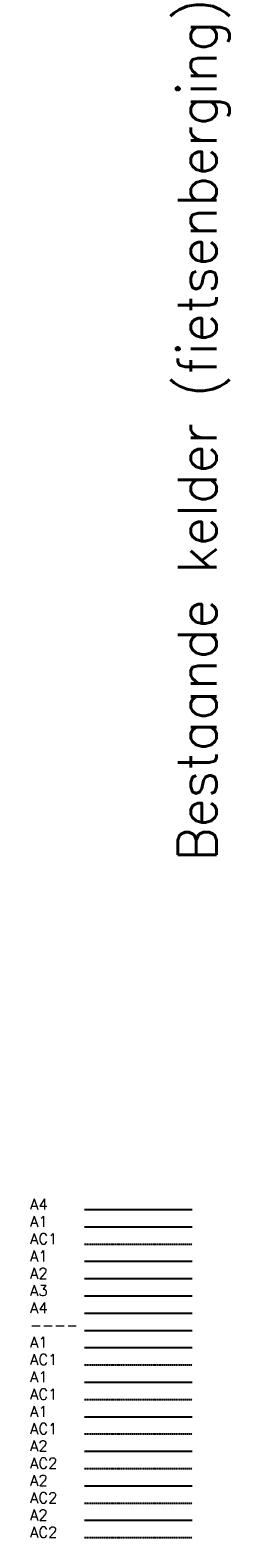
# Model space of a CAD drawing. Extents: x 11821 to 192966, y 7952 to 208328.
# Tile 5 of 11: x 114233 to 118861, y 44214 to 79147. Entities that reach past the tile are written whole.
import ezdxf

# ---------------------------------------------------------------- set-up
doc = ezdxf.new("R2010")
doc.units = 0
doc.header["$LTSCALE"] = 50
doc.header["$MEASUREMENT"] = 0
doc.linetypes.add('HIDDEN2', pattern=[0.1875, 0.125, -0.0625])
for name, color, linetype in [('A--L23A4_VLOEREN', 4, 'CONTINUOUS'), ('A--L24A1_TRAPPEN', 1, 'CONTINUOUS'), ('A--L24AC1_TRAPPEN', 1, 'HIDDEN2'), ('A--L27A1_DAKEN', 1, 'CONTINUOUS'), ('A--L27A2_DAKEN', 2, 'CONTINUOUS'), ('A--L27A3_DAKEN', 3, 'CONTINUOUS'), ('A--L27A4_DAKEN', 4, 'CONTINUOUS'), ('A--L28_KONSTRUKTIES', 4, 'CONTINUOUS'), ('A--L28A1_KONSTRUKTIES', 1, 'CONTINUOUS'), ('A--L28AC1_KONSTRUKTIES', 1, 'HIDDEN2'), ('A--L31A1_BUITENKOZIJN', 1, 'CONTINUOUS'), ('A--L31AC1_BUITENKOZIJN', 1, 'HIDDEN2'), ('A--L32A1_BINNENKOZIJN', 1, 'CONTINUOUS'), ('A--L32AC1_BINNENKOZIJN', 1, 'HIDDEN2'), ('A--L33A2_LUIKEN', 2, 'CONTINUOUS'), ('A--L33AC2_LUIKEN', 2, 'HIDDEN2'), ('A--L35A2_PLAFONDS', 2, 'CONTINUOUS'), ('A--L35AC2_PLAFONDS', 2, 'HIDDEN2'), ('A--L37A2_DAKOPENINGEN', 2, 'CONTINUOUS'), ('A--L47A2_DAKAFW', 2, 'HIDDEN2'), ('A--T$1A-_F123-_0_25MM', 2, 'CONTINUOUS'), ('AT$1A-25_TEKST', 2, 'CONTINUOUS')]:
    doc.layers.add(name, color=color, linetype=linetype)
doc.styles.add('ALFA-0_25', font='ROMANS')
doc.styles.add('B-01', font='SIMPLEX.SHX', dxfattribs={"width": 0.8, "height": 4.5})

msp = doc.modelspace()

# ---------------------------------------------------------------- linework, layer by layer
at = {"layer": 'A--L23A4_VLOEREN'}
msp.add_line((115490.9, 51821.2), (117990.9, 51821.2), dxfattribs=at)
at = {"layer": 'A--L24A1_TRAPPEN'}
msp.add_line((115490.9, 51421.2), (117990.9, 51421.2), dxfattribs=at)
at = {"layer": 'A--L24AC1_TRAPPEN'}
msp.add_line((115490.9, 51021.2), (117990.9, 51021.2), dxfattribs=at)
at = {"layer": 'A--L27A1_DAKEN'}
msp.add_line((115490.9, 50621.2), (117990.9, 50621.2), dxfattribs=at)
at = {"layer": 'A--L27A2_DAKEN'}
msp.add_line((115490.9, 50221.2), (117990.9, 50221.2), dxfattribs=at)
at = {"layer": 'A--L27A3_DAKEN'}
msp.add_line((115490.9, 49821.2), (117990.9, 49821.2), dxfattribs=at)
at = {"layer": 'A--L27A4_DAKEN'}
msp.add_line((115490.9, 49421.2), (117990.9, 49421.2), dxfattribs=at)
at = {"layer": 'A--L28_KONSTRUKTIES'}
msp.add_line((115490.9, 49021.2), (117990.9, 49021.2), dxfattribs=at)
at = {"layer": 'A--L28A1_KONSTRUKTIES'}
msp.add_line((115490.9, 48621.2), (117990.9, 48621.2), dxfattribs=at)
at = {"layer": 'A--L28AC1_KONSTRUKTIES'}
msp.add_line((115490.9, 48221.2), (117990.9, 48221.2), dxfattribs=at)
at = {"layer": 'A--L31A1_BUITENKOZIJN'}
msp.add_line((115490.9, 47821.2), (117990.9, 47821.2), dxfattribs=at)
at = {"layer": 'A--L31AC1_BUITENKOZIJN'}
msp.add_line((115490.9, 47421.2), (117990.9, 47421.2), dxfattribs=at)
at = {"layer": 'A--L32A1_BINNENKOZIJN'}
msp.add_line((115490.9, 47021.2), (117990.9, 47021.2), dxfattribs=at)
at = {"layer": 'A--L32AC1_BINNENKOZIJN'}
msp.add_line((115490.9, 46621.2), (117990.9, 46621.2), dxfattribs=at)
at = {"layer": 'A--L33A2_LUIKEN'}
msp.add_line((115490.9, 46221.2), (117990.9, 46221.2), dxfattribs=at)
at = {"layer": 'A--L33AC2_LUIKEN'}
msp.add_line((115490.9, 45821.2), (117990.9, 45821.2), dxfattribs=at)
at = {"layer": 'A--L35A2_PLAFONDS'}
msp.add_line((115490.9, 45421.2), (117990.9, 45421.2), dxfattribs=at)
at = {"layer": 'A--L35AC2_PLAFONDS'}
msp.add_line((115490.9, 45021.2), (117990.9, 45021.2), dxfattribs=at)
at = {"layer": 'A--L37A2_DAKOPENINGEN'}
msp.add_line((115490.9, 44621.2), (117990.9, 44621.2), dxfattribs=at)
at = {"layer": 'A--L47A2_DAKAFW'}
msp.add_line((115490.9, 44221.2), (117990.9, 44221.2), dxfattribs=at)

# ---------------------------------------------------------------- texts
at = {"layer": 'A--T$1A-_F123-_0_25MM', "color": 5, "style": 'ALFA-0_25'}
msp.add_text('Bestaande kelder (fietsenberging)', height=900, rotation=90, dxfattribs=at).set_placement((118554.3, 59886.9))
at = {"layer": 'AT$1A-25_TEKST', "style": 'B-01'}
for s, p in [('A4', (114231.9, 51818.6)), ('A1', (114231.9, 51418.6)), ('AC1', (114231.9, 51018.6)), ('A1', (114231.9, 50618.6)), ('A2', (114231.9, 50218.6)), ('A3', (114231.9, 49818.6)), ('A4', (114231.9, 49418.6)), ('----', (114231.9, 49021.2)), ('A1', (114231.9, 48621.2)), ('AC1', (114231.9, 48221.2)), ('A1', (114231.9, 47821.2)), ('AC1', (114231.9, 47418.6)), ('A1', (114231.9, 47018.6)), ('AC1', (114231.9, 46618.6)), ('A2', (114231.9, 46218.6)), ('AC2', (114231.9, 45818.6)), ('A2', (114231.9, 45418.6)), ('AC2', (114231.9, 45018.6)), ('A2', (114231.9, 44618.6)), ('AC2', (114231.9, 44218.6))]:
    msp.add_text(s, height=250, dxfattribs=at).set_placement(p)

doc.saveas('drawing.dxf')
